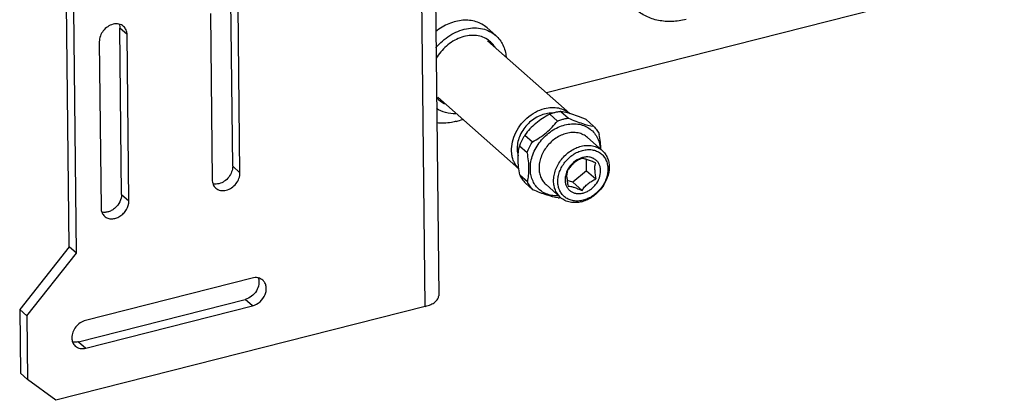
# Model space of a CAD drawing. Header units: inches. Extents: x 3100 to 4399, y 186 to 571.
# Tile 2 of 4: x 4014 to 4171, y 217 to 278. Entities that reach past the tile are written whole.
import ezdxf

# ---------------------------------------------------------------- set-up
doc = ezdxf.new("R2010")
doc.units = ezdxf.units.IN
doc.header["$MEASUREMENT"] = 0
doc.layers.add('02___PRT_ALL_AXES', color=7, linetype='Continuous')

msp = doc.modelspace()

# ---------------------------------------------------------------- linework, layer by layer
at = {"color": 7, "linetype": 'Continuous'}
for p, q in [((4080.33, 317.84), (4081.22, 233.91)), ((4079.08, 232.22), (4078.19, 316.16)), ((4173.78, 285.39), (4098.39, 266.23)), ((4048.4, 254.54), (4048.12, 281.04)), ((4022.35, 241.72), (4021.94, 280.42)), ((4023.51, 240.69), (4023.1, 279.56)), ((4049.56, 253.51), (4049.28, 280.02)), ((4044.85, 278.89), (4045.13, 252.39)), ((4030.69, 250.04), (4030.41, 276.54)), ((4031.57, 275.52), (4030.41, 276.54)), ((4088.92, 276.59), (4090.32, 275.36)), ((4031.85, 249.01), (4031.57, 275.52)), ((4089, 274.53), (4102.11, 262.94)), ((4027.15, 274.39), (4027.43, 247.89)), ((4081.06, 265.53), (4093.99, 254.11)), ((4100.12, 261.75), (4098.91, 262.82)), ((4100.68, 263.27), (4101.89, 262.2)), ((4105.9, 260.92), (4104.69, 261.99)), ((4094.95, 259.51), (4096.16, 258.44)), ((4104.94, 259.11), (4107.26, 257.06)), ((4095.29, 256.69), (4094.08, 257.76)), ((4048.4, 254.54), (4049.56, 253.51)), ((4104.78, 253.83), (4104.76, 255.64)), ((4094.13, 253.17), (4095.34, 252.1)), ((4104.78, 253.83), (4102.58, 251.99)), ((4104.78, 253.83), (4106.26, 252.52)), ((4096.24, 250.79), (4095.03, 251.86)), ((4098.32, 251.62), (4100.64, 249.56)), ((4102.58, 251.99), (4101.68, 252.28)), ((4102.58, 251.99), (4104.06, 250.68)), ((4030.69, 250.04), (4031.85, 249.01)), ((4022.35, 241.72), (4014.46, 231.74)), ((4023.51, 240.69), (4022.35, 241.72)), ((4015.62, 230.71), (4023.51, 240.69)), ((4051.51, 236.73), (4024.95, 229.98)), ((4079.08, 232.22), (4020.2, 217.26)), ((4023.84, 226.59), (4050.4, 233.34)), ((4025, 225.56), (4051.56, 232.31)), ((4051.56, 232.31), (4050.4, 233.34)), ((4014.46, 231.74), (4014.57, 221.58)), ((4015.62, 230.71), (4014.46, 231.74)), ((4015.62, 230.71), (4015.73, 220.55)), ((4023.84, 226.59), (4025, 225.56)), ((4014.57, 221.58), (4015.73, 220.55)), ((4020.2, 217.26), (4015.73, 220.55))]:
    msp.add_line(p, q, dxfattribs=at)
for centre, radius, start, end in [((4083.8, 267.98), 3.85, 221.3068, 244.5709), ((4081.42, 272.01), 10.64, 284.3153, 289.836), ((4104.94, 252.86), 3.17, 104.2758, 107.552), ((4099.56, 255.74), 6.27, 276.2879, 279.0027), ((4099.54, 255.87), 6.39, 278.9997, 279.8859), ((4102.77, 253.72), 4.98, 284.2826, 287.6041)]:
    msp.add_arc(centre, radius, start, end, dxfattribs=at)
for points, knots in [([(4088.92, 276.59), (4088.68, 276.81), (4088.13, 277.2), (4086.85, 277.74), (4085.01, 277.92), (4082.76, 277.34), (4081.39, 276.52), (4080.75, 276.01)], [0, 0, 0, 0, 0.112105, 0.226131, 0.464877, 0.723791, 1, 1, 1, 1]), ([(4029.34, 277.16), (4028.73, 277.01), (4027.64, 276.25), (4027.14, 275), (4027.15, 274.39)], [0, 0, 0, 0, 0.505035, 1, 1, 1, 1]), ([(4031.02, 276.83), (4030.91, 276.92), (4030.67, 277.08), (4030.11, 277.27), (4029.64, 277.24), (4029.34, 277.16)], [0, 0, 0, 0, 0.237013, 0.480371, 1, 1, 1, 1]), ([(4030.3, 277.18), (4030.32, 277.13), (4030.38, 276.92), (4030.41, 276.71), (4030.41, 276.54)], [0, 0, 0, 0, 0.243926, 1, 1, 1, 1]), ([(4031.57, 275.52), (4031.57, 275.77), (4031.48, 276.26), (4031.19, 276.67), (4031.02, 276.83)], [0, 0, 0, 0, 0.51653, 1, 1, 1, 1]), ([(4080.77, 273.43), (4081.41, 274.19), (4082.88, 275.49), (4085.12, 276.43), (4086.92, 276.63), (4088.19, 276.49), (4089.35, 276.08), (4090.02, 275.62), (4090.32, 275.36)], [0, 0, 0, 0, 0.276149, 0.537907, 0.660793, 0.777865, 0.890247, 1, 1, 1, 1]), ([(4088.98, 274.75), (4088.68, 274.94), (4088.03, 275.24), (4086.94, 275.43), (4085.78, 275.36), (4084.19, 274.93), (4082.34, 273.79), (4081.22, 272.43), (4080.79, 271.68)], [0, 0, 0, 0, 0.108647, 0.221551, 0.340268, 0.465184, 0.728945, 1, 1, 1, 1]), ([(4090.19, 273.51), (4090.04, 273.76), (4089.68, 274.22), (4089.22, 274.59), (4088.98, 274.75)], [0, 0, 0, 0, 0.501519, 1, 1, 1, 1]), ([(4090.32, 275.36), (4090.79, 274.95), (4091.58, 273.89), (4091.9, 272.61), (4091.97, 271.96)], [0, 0, 0, 0, 0.486402, 1, 1, 1, 1]), ([(4083.96, 262.91), (4083.41, 262.89), (4082.31, 263), (4081.3, 263.46), (4080.87, 263.75)], [0, 0, 0, 0, 0.512672, 1, 1, 1, 1]), ([(4093.97, 254.13), (4093.82, 254.29), (4093.54, 254.64), (4093.21, 255.22), (4092.97, 255.87), (4092.79, 256.82), (4092.84, 258.1), (4093.3, 259.61), (4094.12, 261.04), (4095.24, 262.27), (4096.57, 263.21), (4097.58, 263.62), (4098.08, 263.75)], [0, 0, 0, 0, 0.053497, 0.107868, 0.16363, 0.22116, 0.341928, 0.470308, 0.603992, 0.739396, 0.872549, 1, 1, 1, 1]), ([(4098.08, 263.75), (4098.45, 263.84), (4099.19, 263.95), (4100.28, 263.87), (4101.28, 263.55), (4101.86, 263.16), (4102.11, 262.94)], [0, 0, 0, 0, 0.267355, 0.521145, 0.763759, 1, 1, 1, 1]), ([(4098.09, 262.86), (4097.75, 262.77), (4097.06, 262.52), (4096.12, 261.93), (4095.28, 261.17), (4094.58, 260.27), (4094.07, 259.28), (4093.76, 258.24), (4093.68, 257.21), (4093.78, 256.54), (4093.87, 256.23)], [0, 0, 0, 0, 0.123384, 0.25173, 0.382963, 0.514543, 0.64388, 0.768728, 0.887573, 1, 1, 1, 1]), ([(4098.91, 262.82), (4098.52, 262.62), (4097.75, 262.18), (4096.69, 261.4), (4095.74, 260.51), (4095.2, 259.85), (4094.95, 259.51)], [0, 0, 0, 0, 0.253912, 0.50887, 0.759064, 1, 1, 1, 1]), ([(4099.37, 263), (4099.27, 263), (4098.84, 263.01), (4098.41, 262.94), (4098.09, 262.86)], [0, 0, 0, 0, 0.24368, 1, 1, 1, 1]), ([(4099.79, 263.11), (4099.72, 263.09), (4099.42, 263.01), (4099.13, 262.91), (4098.91, 262.82)], [0, 0, 0, 0, 0.247157, 1, 1, 1, 1]), ([(4100.68, 263.27), (4100.61, 263.26), (4100.31, 263.22), (4100.01, 263.16), (4099.79, 263.11)], [0, 0, 0, 0, 0.246863, 1, 1, 1, 1]), ([(4100.12, 261.75), (4100.19, 261.78), (4100.48, 261.89), (4100.78, 261.98), (4101, 262.04)], [0, 0, 0, 0, 0.252917, 1, 1, 1, 1]), ([(4102.1, 262.94), (4101.97, 262.98), (4101.5, 263.11), (4101.03, 263.22), (4100.68, 263.27)], [0, 0, 0, 0, 0.279024, 1, 1, 1, 1]), ([(4101, 262.04), (4101.08, 262.06), (4101.37, 262.13), (4101.67, 262.18), (4101.89, 262.2)], [0, 0, 0, 0, 0.253266, 1, 1, 1, 1]), ([(4101.89, 262.2), (4102.27, 262.04), (4103.01, 261.74), (4104.33, 261.27), (4105.3, 261.01), (4105.9, 260.92)], [0, 0, 0, 0, 0.295502, 0.567311, 1, 1, 1, 1]), ([(4104.69, 261.99), (4104.24, 262.18), (4103.39, 262.52), (4102.52, 262.82), (4102.1, 262.94)], [0, 0, 0, 0, 0.527399, 1, 1, 1, 1]), ([(4084.06, 261.7), (4083.79, 261.63), (4082.76, 261.41), (4081.69, 261.36), (4080.91, 261.44)], [0, 0, 0, 0, 0.25814, 1, 1, 1, 1]), ([(4095.82, 254.15), (4095.81, 254.52), (4095.88, 255.29), (4096.19, 256.41), (4096.7, 257.51), (4097.39, 258.52), (4098.22, 259.43), (4099.18, 260.19), (4100.22, 260.78), (4100.96, 261.04), (4101.34, 261.13)], [0, 0, 0, 0, 0.117349, 0.239791, 0.366292, 0.495303, 0.624995, 0.753465, 0.878935, 1, 1, 1, 1]), ([(4096.16, 258.44), (4096.55, 258.65), (4097.32, 259.09), (4098.38, 259.87), (4099.32, 260.76), (4099.87, 261.42), (4100.12, 261.75)], [0, 0, 0, 0, 0.253912, 0.50887, 0.759064, 1, 1, 1, 1]), ([(4101.34, 261.13), (4101.68, 261.22), (4102.36, 261.33), (4103.38, 261.3), (4104.33, 261.07), (4105.18, 260.63), (4105.9, 260.02), (4106.45, 259.24), (4106.82, 258.33), (4106.93, 257.68), (4106.96, 257.35)], [0, 0, 0, 0, 0.135371, 0.264659, 0.388615, 0.508851, 0.627676, 0.747681, 0.871213, 1, 1, 1, 1]), ([(4105.9, 260.92), (4106.08, 260.73), (4106.42, 260.32), (4106.69, 259.86), (4106.8, 259.61)], [0, 0, 0, 0, 0.495921, 1, 1, 1, 1]), ([(4094.95, 259.51), (4094.86, 259.37), (4094.52, 258.82), (4094.24, 258.22), (4094.08, 257.76)], [0, 0, 0, 0, 0.253305, 1, 1, 1, 1]), ([(4101.58, 259.78), (4101.28, 259.71), (4100.7, 259.5), (4099.87, 259.03), (4099.11, 258.43), (4098.45, 257.71), (4097.9, 256.9), (4097.5, 256.03), (4097.25, 255.14), (4097.2, 254.53), (4097.2, 254.24)], [0, 0, 0, 0, 0.121064, 0.246534, 0.375005, 0.504697, 0.633708, 0.76021, 0.882652, 1, 1, 1, 1]), ([(4104.94, 259.11), (4104.73, 259.3), (4104.25, 259.61), (4103.41, 259.89), (4102.5, 259.95), (4101.89, 259.86), (4101.58, 259.78)], [0, 0, 0, 0, 0.236239, 0.478856, 0.732645, 1, 1, 1, 1]), ([(4107.05, 257.24), (4107.04, 257.63), (4106.99, 258.42), (4106.87, 259.21), (4106.8, 259.61)], [0, 0, 0, 0, 0.487817, 1, 1, 1, 1]), ([(4093.87, 255.67), (4093.87, 256.04), (4093.9, 256.74), (4094.01, 257.44), (4094.08, 257.76)], [0, 0, 0, 0, 0.529399, 1, 1, 1, 1]), ([(4095.29, 256.69), (4095.34, 256.84), (4095.58, 257.45), (4095.89, 258.03), (4096.16, 258.44)], [0, 0, 0, 0, 0.246682, 1, 1, 1, 1]), ([(4099.52, 252.18), (4099.52, 252.48), (4099.58, 253.09), (4099.82, 253.98), (4100.23, 254.85), (4100.77, 255.65), (4101.43, 256.37), (4102.19, 256.98), (4103.02, 257.44), (4103.61, 257.65), (4103.9, 257.73)], [0, 0, 0, 0, 0.117348, 0.23979, 0.366292, 0.495303, 0.624995, 0.753466, 0.878936, 1, 1, 1, 1]), ([(4103.9, 257.73), (4104.21, 257.81), (4104.83, 257.9), (4105.74, 257.83), (4106.57, 257.56), (4107.05, 257.24), (4107.26, 257.06)], [0, 0, 0, 0, 0.267355, 0.521144, 0.763761, 1, 1, 1, 1]), ([(4095.29, 256.69), (4095.36, 256.26), (4095.49, 255.43), (4095.54, 254.6), (4095.55, 254.19)], [0, 0, 0, 0, 0.51345, 1, 1, 1, 1]), ([(4100.2, 252.09), (4100.2, 252.36), (4100.25, 252.9), (4100.47, 253.71), (4100.83, 254.49), (4101.32, 255.21), (4101.92, 255.86), (4102.6, 256.4), (4103.35, 256.82), (4103.88, 257.01), (4104.14, 257.08)], [0, 0, 0, 0, 0.117345, 0.239792, 0.366292, 0.495303, 0.624995, 0.753464, 0.878939, 1, 1, 1, 1]), ([(4103.98, 255.88), (4103.51, 255.73), (4102.63, 255.22), (4101.99, 254.42), (4101.75, 253.97)], [0, 0, 0, 0, 0.492176, 1, 1, 1, 1]), ([(4104.01, 255.78), (4103.78, 255.68), (4103.34, 255.47), (4102.72, 255.05), (4102.21, 254.53), (4101.93, 254.14), (4101.81, 253.95)], [0, 0, 0, 0, 0.254149, 0.512131, 0.763194, 1, 1, 1, 1]), ([(4106.24, 255.07), (4106.02, 255.17), (4105.59, 255.36), (4104.99, 255.58), (4104.46, 255.73), (4104.15, 255.77), (4104.01, 255.78)], [0, 0, 0, 0, 0.309997, 0.592968, 0.823615, 1, 1, 1, 1]), ([(4104.14, 257.08), (4104.4, 257.14), (4104.91, 257.23), (4105.66, 257.19), (4106.37, 257), (4106.99, 256.66), (4107.5, 256.17), (4107.88, 255.57), (4108.11, 254.87), (4108.16, 254.37), (4108.17, 254.12)], [0, 0, 0, 0, 0.134891, 0.263479, 0.386624, 0.506181, 0.624733, 0.745081, 0.869642, 1, 1, 1, 1]), ([(4107.02, 253.82), (4107.01, 254), (4106.98, 254.36), (4106.81, 254.85), (4106.54, 255.28), (4106.18, 255.63), (4105.74, 255.88), (4105.24, 256.01), (4104.7, 256.04), (4104.33, 255.98), (4104.15, 255.93)], [0, 0, 0, 0, 0.130358, 0.254919, 0.375267, 0.493819, 0.613376, 0.736521, 0.865109, 1, 1, 1, 1]), ([(4107.26, 257.06), (4107.44, 256.9), (4107.76, 256.55), (4108.11, 255.91), (4108.33, 255.2), (4108.37, 254.69), (4108.38, 254.43)], [0, 0, 0, 0, 0.239639, 0.483884, 0.736524, 1, 1, 1, 1]), ([(4048.4, 254.54), (4048.4, 253.93), (4047.91, 252.68), (4046.81, 251.92), (4046.21, 251.77)], [0, 0, 0, 0, 0.494964, 1, 1, 1, 1]), ([(4094.13, 253.17), (4094.06, 253.59), (4093.93, 254.42), (4093.88, 255.26), (4093.87, 255.67)], [0, 0, 0, 0, 0.51345, 1, 1, 1, 1]), ([(4095.55, 254.19), (4095.55, 253.82), (4095.52, 253.11), (4095.41, 252.42), (4095.34, 252.1)], [0, 0, 0, 0, 0.529399, 1, 1, 1, 1]), ([(4100.32, 249.83), (4100.01, 249.82), (4099.41, 249.84), (4098.54, 250.04), (4097.76, 250.41), (4097.08, 250.93), (4096.53, 251.59), (4096.13, 252.37), (4095.88, 253.23), (4095.82, 253.84), (4095.82, 254.15)], [0, 0, 0, 0, 0.130221, 0.25555, 0.37729, 0.497303, 0.617727, 0.740637, 0.867703, 1, 1, 1, 1]), ([(4097.2, 254.24), (4097.2, 253.98), (4097.25, 253.48), (4097.47, 252.76), (4097.82, 252.13), (4098.14, 251.77), (4098.32, 251.62)], [0, 0, 0, 0, 0.263476, 0.516116, 0.760361, 1, 1, 1, 1]), ([(4108.38, 254.43), (4108.38, 253.86), (4108.22, 252.97), (4107.73, 251.88), (4107.23, 251.09), (4106.61, 250.38), (4105.9, 249.78), (4105.12, 249.29), (4104.56, 249.06), (4104.28, 248.97)], [0, 0, 0, 0, 0.238269, 0.364307, 0.492948, 0.622533, 0.751308, 0.877585, 1, 1, 1, 1]), ([(4106.07, 253.95), (4106.07, 254.16), (4106.09, 254.54), (4106.18, 254.91), (4106.24, 255.07)], [0, 0, 0, 0, 0.542256, 1, 1, 1, 1]), ([(4047.37, 250.74), (4047.98, 250.89), (4049.07, 251.65), (4049.57, 252.9), (4049.56, 253.51)], [0, 0, 0, 0, 0.505035, 1, 1, 1, 1]), ([(4094.13, 253.17), (4094.24, 252.92), (4094.5, 252.46), (4094.84, 252.05), (4095.03, 251.86)], [0, 0, 0, 0, 0.504079, 1, 1, 1, 1]), ([(4101.75, 253.97), (4101.62, 253.72), (4101.42, 253.2), (4101.35, 252.65), (4101.35, 252.38)], [0, 0, 0, 0, 0.513595, 1, 1, 1, 1]), ([(4101.65, 252.83), (4101.64, 253.03), (4101.67, 253.41), (4101.76, 253.78), (4101.81, 253.95)], [0, 0, 0, 0, 0.542344, 1, 1, 1, 1]), ([(4101.65, 252.83), (4101.65, 252.59), (4101.69, 252.11), (4101.78, 251.64), (4101.84, 251.39)], [0, 0, 0, 0, 0.485853, 1, 1, 1, 1]), ([(4104.21, 250.28), (4104.4, 250.32), (4104.78, 250.46), (4105.31, 250.76), (4105.79, 251.14), (4106.36, 251.75), (4106.87, 252.64), (4107.02, 253.44), (4107.02, 253.82)], [0, 0, 0, 0, 0.121276, 0.246974, 0.375671, 0.505593, 0.760756, 1, 1, 1, 1]), ([(4108.17, 254.12), (4108.17, 253.85), (4108.12, 253.31), (4107.9, 252.5), (4107.54, 251.72), (4107.05, 250.99), (4106.45, 250.35), (4105.77, 249.8), (4105.02, 249.38), (4104.49, 249.2), (4104.23, 249.13)], [0, 0, 0, 0, 0.117345, 0.239792, 0.366292, 0.495303, 0.624995, 0.753464, 0.878939, 1, 1, 1, 1]), ([(4106.07, 253.95), (4106.07, 253.72), (4106.12, 253.24), (4106.21, 252.76), (4106.26, 252.52)], [0, 0, 0, 0, 0.485937, 1, 1, 1, 1]), ([(4045.13, 252.39), (4045.14, 252.14), (4045.22, 251.64), (4045.52, 251.23), (4045.69, 251.07)], [0, 0, 0, 0, 0.51653, 1, 1, 1, 1]), ([(4046.21, 251.77), (4046.13, 251.75), (4045.81, 251.68), (4045.48, 251.69), (4045.24, 251.74)], [0, 0, 0, 0, 0.260874, 1, 1, 1, 1]), ([(4045.69, 251.07), (4045.8, 250.98), (4046.04, 250.82), (4046.6, 250.64), (4047.07, 250.66), (4047.37, 250.74)], [0, 0, 0, 0, 0.237013, 0.480371, 1, 1, 1, 1]), ([(4096.24, 250.79), (4096.05, 250.98), (4095.71, 251.39), (4095.45, 251.85), (4095.34, 252.1)], [0, 0, 0, 0, 0.495921, 1, 1, 1, 1]), ([(4100.64, 249.56), (4100.47, 249.72), (4100.15, 250.07), (4099.79, 250.71), (4099.58, 251.42), (4099.53, 251.93), (4099.52, 252.18)], [0, 0, 0, 0, 0.239639, 0.483884, 0.736524, 1, 1, 1, 1]), ([(4104.23, 249.13), (4103.97, 249.06), (4103.46, 248.98), (4102.7, 249.01), (4102, 249.21), (4101.38, 249.55), (4100.87, 250.04), (4100.49, 250.64), (4100.26, 251.34), (4100.2, 251.84), (4100.2, 252.09)], [0, 0, 0, 0, 0.134891, 0.263479, 0.386624, 0.506181, 0.624733, 0.745081, 0.869642, 1, 1, 1, 1]), ([(4101.35, 252.38), (4101.35, 252.2), (4101.39, 251.85), (4101.56, 251.35), (4101.83, 250.92), (4102.19, 250.58), (4102.63, 250.33), (4103.13, 250.2), (4103.67, 250.17), (4104.03, 250.23), (4104.21, 250.28)], [0, 0, 0, 0, 0.130358, 0.254919, 0.375267, 0.493819, 0.613376, 0.736521, 0.865109, 1, 1, 1, 1]), ([(4101.84, 251.39), (4101.98, 251.38), (4102.29, 251.34), (4102.81, 251.19), (4103.42, 250.97), (4103.84, 250.78), (4104.06, 250.68)], [0, 0, 0, 0, 0.176382, 0.407024, 0.689997, 1, 1, 1, 1]), ([(4104.06, 250.68), (4104.19, 250.88), (4104.46, 251.26), (4104.98, 251.78), (4105.59, 252.2), (4106.04, 252.42), (4106.26, 252.52)], [0, 0, 0, 0, 0.236808, 0.487873, 0.745853, 1, 1, 1, 1]), ([(4030.69, 250.04), (4030.7, 249.65), (4030.49, 248.84), (4029.86, 248.01), (4029.19, 247.53), (4028.64, 247.28), (4028.08, 247.18), (4027.71, 247.2), (4027.54, 247.24)], [0, 0, 0, 0, 0.247123, 0.510599, 0.641672, 0.767947, 0.887523, 1, 1, 1, 1]), ([(4100.25, 249.51), (4099.65, 249.6), (4098.68, 249.86), (4097.36, 250.33), (4096.62, 250.63), (4096.24, 250.79)], [0, 0, 0, 0, 0.432689, 0.704498, 1, 1, 1, 1]), ([(4104, 248.89), (4103.69, 248.81), (4103.07, 248.72), (4102.16, 248.78), (4101.33, 249.06), (4100.85, 249.38), (4100.64, 249.56)], [0, 0, 0, 0, 0.267355, 0.521144, 0.763761, 1, 1, 1, 1]), ([(4027.43, 247.89), (4027.43, 247.63), (4027.52, 247.14), (4027.81, 246.73), (4027.99, 246.57)], [0, 0, 0, 0, 0.516547, 1, 1, 1, 1]), ([(4027.99, 246.57), (4028.13, 246.44), (4028.5, 246.23), (4029.13, 246.13), (4029.81, 246.25), (4030.46, 246.56), (4031.04, 247.03), (4031.63, 247.81), (4031.86, 248.54), (4031.85, 249.01)], [0, 0, 0, 0, 0.107816, 0.221154, 0.343024, 0.473132, 0.608531, 0.744793, 1, 1, 1, 1]), ([(4052.48, 236.75), (4052.59, 236.43), (4052.63, 235.69), (4052.22, 234.65), (4051.45, 233.79), (4050.76, 233.43), (4050.4, 233.34)], [0, 0, 0, 0, 0.229272, 0.483173, 0.747116, 1, 1, 1, 1]), ([(4053.19, 236.4), (4053.09, 236.49), (4052.85, 236.65), (4052.28, 236.84), (4051.81, 236.81), (4051.51, 236.73)], [0, 0, 0, 0, 0.237008, 0.48035, 1, 1, 1, 1]), ([(4051.56, 232.31), (4052, 232.43), (4052.83, 232.9), (4053.52, 233.87), (4053.76, 234.75), (4053.76, 235.39), (4053.57, 235.96), (4053.33, 236.27), (4053.19, 236.4)], [0, 0, 0, 0, 0.261089, 0.530303, 0.658936, 0.779537, 0.892251, 1, 1, 1, 1]), ([(4079.08, 232.22), (4079.38, 232.3), (4079.93, 232.48), (4080.54, 232.82), (4080.89, 233.14), (4081.08, 233.39), (4081.19, 233.64), (4081.22, 233.82), (4081.22, 233.91)], [0, 0, 0, 0, 0.322846, 0.596046, 0.712656, 0.816853, 0.911203, 1, 1, 1, 1]), ([(4024.95, 229.98), (4024.35, 229.83), (4023.25, 229.07), (4022.76, 227.82), (4022.76, 227.21)], [0, 0, 0, 0, 0.505035, 1, 1, 1, 1]), ([(4022.76, 227.21), (4022.77, 226.96), (4022.85, 226.47), (4023.15, 226.05), (4023.32, 225.9)], [0, 0, 0, 0, 0.51653, 1, 1, 1, 1]), ([(4023.84, 226.59), (4023.76, 226.57), (4023.44, 226.51), (4023.11, 226.51), (4022.87, 226.57)], [0, 0, 0, 0, 0.260874, 1, 1, 1, 1]), ([(4023.32, 225.9), (4023.43, 225.81), (4023.67, 225.65), (4024.23, 225.46), (4024.7, 225.49), (4025, 225.56)], [0, 0, 0, 0, 0.237013, 0.480371, 1, 1, 1, 1])]:
    msp.add_open_spline(points, degree=3, knots=knots, dxfattribs=at)
at = {"layer": '02___PRT_ALL_AXES', "color": 7, "linetype": 'Continuous'}
msp.add_open_spline([(4120.64, 277.94), (4119.9, 277.75), (4118.43, 277.53), (4116.58, 277.66), (4115.21, 278.02), (4114.26, 278.41), (4113.37, 278.92), (4112.84, 279.33), (4112.58, 279.55)], degree=3, knots=[0, 0, 0, 0, 0.267069, 0.520606, 0.643176, 0.763466, 0.882148, 1, 1, 1, 1], dxfattribs=at)

doc.saveas('drawing.dxf')
